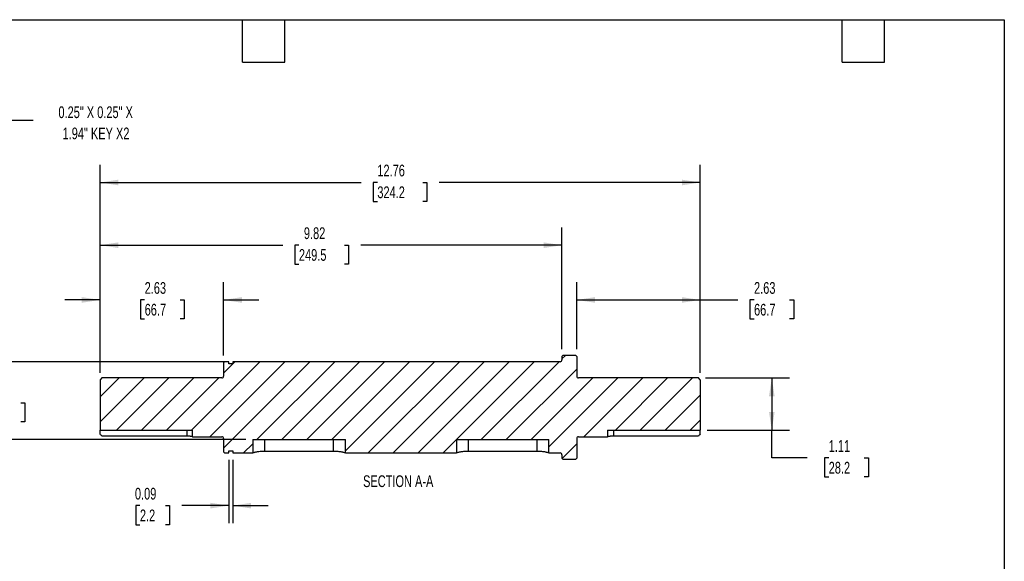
# Model space of a CAD drawing. Header units: inches. Extents: x 0.7 to 32.2, y 0.7 to 24.8.
# Tile 3 of 3: x 11.3 to 32.2, y 13.2 to 24.8. Entities that reach past the tile are written whole.
import ezdxf

# ---------------------------------------------------------------- set-up
doc = ezdxf.new("R2010")
doc.units = ezdxf.units.IN
doc.header["$LTSCALE"] = 3
doc.header["$MEASUREMENT"] = 0
doc.layers.add('DIMENSIONS', color=140, linetype='Continuous', lineweight=25)
doc.layers.add('TEXT', color=140, linetype='Continuous', lineweight=25)
doc.layers.add('HATCH', color=6, linetype='Continuous')
doc.styles.add('SLDTEXTSTYLE0', font='TXT', dxfattribs={"width": 0.7})
doc.dimstyles.new('SLDDIMSTYLE1', dxfattribs={"dimtxt": 0.254883, "dimasz": 0.39, "dimexe": 0, "dimexo": 0.0625, "dimgap": 0.063721, "dimtad": 0, "dimtih": 1, "dimtoh": 1, "dimrnd": 1e-09, "dimzin": 12, "dimdsep": 46, "dimtxsty": 'SLDTEXTSTYLE0', "dimsah": 1, "dimcen": 0.09, "dimadec": 0, "dimazin": 3, "dimtfac": 1, "dimtofl": 0, "dimtmove": 0, "dimatfit": 3, "dimfxl": 0, "dimfrac": 2, "dimtolj": 1, "dimtzin": 12, "dimarcsym": 0})
doc.dimstyles.new('SLDDIMSTYLE2', dxfattribs={"dimtxt": 0.254883, "dimasz": 0.39, "dimexe": 0, "dimexo": 0.0625, "dimgap": 0.063721, "dimtad": 0, "dimtih": 1, "dimtoh": 1, "dimrnd": 1e-09, "dimzin": 12, "dimdsep": 46, "dimtxsty": 'SLDTEXTSTYLE0', "dimsah": 1, "dimcen": 0.09, "dimadec": 0, "dimazin": 3, "dimtfac": 1, "dimtmove": 0, "dimatfit": 0, "dimfxl": 0, "dimfrac": 2, "dimtolj": 1, "dimtzin": 12, "dimarcsym": 0})
doc.dimstyles.new('SLDDIMSTYLE4', dxfattribs={"dimtxt": 0.254883, "dimasz": 0.39, "dimexe": 0, "dimexo": 0.0625, "dimgap": 0.063721, "dimtad": 0, "dimtih": 1, "dimtoh": 1, "dimrnd": 1e-09, "dimdsep": 46, "dimtxsty": 'SLDTEXTSTYLE0', "dimsah": 1, "dimcen": 0.09, "dimadec": 0, "dimazin": 2, "dimtfac": 1, "dimtmove": 0, "dimatfit": 0, "dimfxl": 0, "dimfrac": 2, "dimtolj": 1, "dimtzin": 12, "dimarcsym": 0})
doc.dimstyles.new('SLDDIMSTYLE7', dxfattribs={"dimtxt": 0.18, "dimasz": 0.39, "dimexe": 0, "dimexo": 0.0625, "dimgap": 0, "dimtad": 0, "dimtih": 1, "dimtoh": 1, "dimdec": 0, "dimrnd": 1e-09, "dimzin": 0, "dimdsep": 46, "dimtxsty": 'Standard', "dimsah": 1, "dimcen": 0.09, "dimadec": 0, "dimazin": 0, "dimtfac": 0.39, "dimtdec": 0, "dimtofl": 0, "dimtmove": 0, "dimatfit": 3, "dimfxl": 0, "dimfrac": 2, "dimtolj": 1, "dimtzin": 0, "dimarcsym": 0})

# ---------------------------------------------------------------- blocks, each defined once
blk = doc.blocks.new('SW_NOTE_0_7')
at = {"layer": 'TEXT', "color": 0, "char_height": 0.25, "attachment_point": 2, "style": 'SLDTEXTSTYLE0'}
for s, insert in [('0.25" X 0.25" X', (1.328, 0.297)), ('1.94" KEY X2', (1.335, -0.154))]:
    blk.add_mtext(s, dxfattribs=dict(at, insert=insert))
blk = doc.blocks.new('_D_11')
at = {"layer": 'DIMENSIONS'}
for p, q in [((10.952, 17.478), (10.952, 18.228)), ((15.691, 17.478), (10.577, 17.478)), ((10.574, 16.605), (10.488, 16.605)), ((10.488, 16.605), (10.488, 16.2)), ((11.331, 16.605), (11.417, 16.605)), ((11.417, 16.605), (11.417, 16.2)), ((10.488, 16.2), (10.574, 16.2)), ((11.417, 16.2), (11.331, 16.2)), ((16.116, 15.822), (10.577, 15.822)), ((10.952, 15.822), (10.952, 15.072))]:
    blk.add_line(p, q, dxfattribs=at)
for points in [[(10.952, 17.478), (11.012, 17.868), (10.892, 17.868)], [(10.952, 15.822), (10.892, 15.432), (11.012, 15.432)]]:
    blk.add_solid(points, dxfattribs=at)
at = {"layer": 'DIMENSIONS', "char_height": 0.25, "attachment_point": 1, "style": 'SLDTEXTSTYLE0'}
for s, insert in [('1.66', (10.574, 16.984)), ('42.0', (10.574, 16.522))]:
    blk.add_mtext(s, dxfattribs=dict(at, insert=insert))
blk = doc.blocks.new('_D_12')
at = {"layer": 'DIMENSIONS'}
for p, q in [((25.892, 17.134), (27.68, 17.134)), ((27.305, 17.134), (27.305, 16.022)), ((25.932, 16.022), (27.68, 16.022)), ((27.305, 15.433), (27.305, 16.022)), ((28.055, 15.433), (27.305, 15.433)), ((28.515, 15.433), (28.429, 15.433)), ((28.429, 15.433), (28.429, 15.028)), ((29.272, 15.433), (29.358, 15.433)), ((29.358, 15.433), (29.358, 15.028)), ((28.429, 15.028), (28.515, 15.028)), ((29.358, 15.028), (29.272, 15.028))]:
    blk.add_line(p, q, dxfattribs=at)
for points in [[(27.305, 17.134), (27.245, 16.744), (27.365, 16.744)], [(27.305, 16.022), (27.365, 16.412), (27.245, 16.412)]]:
    blk.add_solid(points, dxfattribs=at)
at = {"layer": 'DIMENSIONS', "char_height": 0.25, "attachment_point": 1, "style": 'SLDTEXTSTYLE0'}
for s, insert in [('1.11', (28.515, 15.812)), ('28.2', (28.515, 15.35))]:
    blk.add_mtext(s, dxfattribs=dict(at, insert=insert))
blk = doc.blocks.new('_D_13')
at = {"layer": 'DIMENSIONS'}
for p, q in [((13.018, 17.245), (13.018, 19.167)), ((15.644, 17.608), (15.644, 19.167)), ((13.018, 18.792), (12.268, 18.792)), ((13.966, 18.792), (13.88, 18.792)), ((13.88, 18.792), (13.88, 18.387)), ((14.723, 18.792), (14.809, 18.792)), ((14.809, 18.792), (14.809, 18.387)), ((15.644, 18.792), (16.394, 18.792)), ((13.88, 18.387), (13.966, 18.387)), ((14.809, 18.387), (14.723, 18.387))]:
    blk.add_line(p, q, dxfattribs=at)
for points in [[(13.018, 18.792), (12.628, 18.852), (12.628, 18.732)], [(15.644, 18.792), (16.034, 18.732), (16.034, 18.852)]]:
    blk.add_solid(points, dxfattribs=at)
at = {"layer": 'DIMENSIONS', "char_height": 0.25, "attachment_point": 1, "style": 'SLDTEXTSTYLE0'}
for s, insert in [('2.63', (13.966, 19.172)), ('66.7', (13.966, 18.71))]:
    blk.add_mtext(s, dxfattribs=dict(at, insert=insert))
blk = doc.blocks.new('_D_14')
at = {"layer": 'DIMENSIONS'}
for p, q in [((13.018, 17.245), (13.018, 20.331)), ((22.841, 17.742), (22.841, 20.331)), ((13.018, 19.956), (16.902, 19.956)), ((17.247, 19.956), (17.162, 19.956)), ((17.162, 19.956), (17.162, 19.551)), ((18.217, 19.956), (18.302, 19.956)), ((18.302, 19.956), (18.302, 19.551)), ((22.841, 19.956), (18.562, 19.956)), ((17.162, 19.551), (17.247, 19.551)), ((18.302, 19.551), (18.217, 19.551))]:
    blk.add_line(p, q, dxfattribs=at)
for points in [[(13.018, 19.956), (13.408, 19.896), (13.408, 20.016)], [(22.841, 19.956), (22.451, 20.016), (22.451, 19.896)]]:
    blk.add_solid(points, dxfattribs=at)
at = {"layer": 'DIMENSIONS', "char_height": 0.25, "attachment_point": 1, "style": 'SLDTEXTSTYLE0'}
for s, insert in [('9.82', (17.353, 20.336)), ('249.5', (17.247, 19.874))]:
    blk.add_mtext(s, dxfattribs=dict(at, insert=insert))
blk = doc.blocks.new('_D_15')
at = {"layer": 'DIMENSIONS'}
for p, q in [((23.156, 17.742), (23.156, 19.167)), ((25.782, 17.245), (25.782, 19.167)), ((23.156, 18.792), (25.782, 18.792)), ((25.782, 18.792), (26.581, 18.792)), ((26.927, 18.792), (26.841, 18.792)), ((26.841, 18.792), (26.841, 18.387)), ((27.684, 18.792), (27.77, 18.792)), ((27.77, 18.792), (27.77, 18.387)), ((26.841, 18.387), (26.927, 18.387)), ((27.77, 18.387), (27.684, 18.387))]:
    blk.add_line(p, q, dxfattribs=at)
for points in [[(23.156, 18.792), (23.546, 18.732), (23.546, 18.852)], [(25.782, 18.792), (25.392, 18.852), (25.392, 18.732)]]:
    blk.add_solid(points, dxfattribs=at)
at = {"layer": 'DIMENSIONS', "char_height": 0.25, "attachment_point": 1, "style": 'SLDTEXTSTYLE0'}
for s, insert in [('2.63', (26.927, 19.172)), ('66.7', (26.927, 18.71))]:
    blk.add_mtext(s, dxfattribs=dict(at, insert=insert))
blk = doc.blocks.new('_D_16')
at = {"layer": 'DIMENSIONS'}
for p, q in [((13.018, 17.245), (13.018, 21.664)), ((25.782, 17.245), (25.782, 21.664)), ((13.018, 21.289), (18.57, 21.289)), ((18.915, 21.289), (18.829, 21.289)), ((18.829, 21.289), (18.829, 20.884)), ((19.884, 21.289), (19.97, 21.289)), ((19.97, 21.289), (19.97, 20.884)), ((25.782, 21.289), (20.23, 21.289)), ((18.829, 20.884), (18.915, 20.884)), ((19.97, 20.884), (19.884, 20.884))]:
    blk.add_line(p, q, dxfattribs=at)
for points in [[(13.018, 21.289), (13.408, 21.229), (13.408, 21.349)], [(25.782, 21.289), (25.392, 21.349), (25.392, 21.229)]]:
    blk.add_solid(points, dxfattribs=at)
at = {"layer": 'DIMENSIONS', "char_height": 0.25, "attachment_point": 1, "style": 'SLDTEXTSTYLE0'}
for s, insert in [('12.76', (18.915, 21.669)), ('324.2', (18.915, 21.206))]:
    blk.add_mtext(s, dxfattribs=dict(at, insert=insert))
blk = doc.blocks.new('_D_17')
at = {"layer": 'DIMENSIONS'}
for p, q in [((15.754, 15.39), (15.754, 14.044)), ((15.841, 15.39), (15.841, 14.044)), ((13.865, 14.419), (13.78, 14.419)), ((13.78, 14.419), (13.78, 14.014)), ((14.411, 14.419), (14.496, 14.419)), ((14.496, 14.419), (14.496, 14.014)), ((15.754, 14.419), (14.756, 14.419)), ((15.841, 14.419), (16.591, 14.419)), ((13.78, 14.014), (13.865, 14.014)), ((14.496, 14.014), (14.411, 14.014))]:
    blk.add_line(p, q, dxfattribs=at)
for points in [[(15.754, 14.419), (15.364, 14.479), (15.364, 14.359)], [(15.841, 14.419), (16.231, 14.359), (16.231, 14.479)]]:
    blk.add_solid(points, dxfattribs=at)
at = {"layer": 'DIMENSIONS', "char_height": 0.25, "attachment_point": 1, "style": 'SLDTEXTSTYLE0'}
for s, insert in [('0.09', (13.759, 14.798)), ('2.2', (13.865, 14.336))]:
    blk.add_mtext(s, dxfattribs=dict(at, insert=insert))

msp = doc.modelspace()

# ---------------------------------------------------------------- hatches: boundary and pattern name
at = {"layer": 'HATCH'}
h = msp.add_hatch(dxfattribs=at)
h.set_pattern_fill('ANSI31', color=256, scale=3, style=0)
edge = h.paths.add_edge_path(flags=0)
edge.add_line((15.8407, 17.4777), (15.8407, 17.4342))
edge.add_line((15.8407, 17.4342), (15.7541, 17.4342))
edge.add_line((15.7541, 17.4342), (15.7541, 17.4777))
edge.add_line((15.7541, 17.4777), (15.6635, 17.4777))
edge.add_line((15.6635, 17.4777), (15.6438, 17.458))
edge.add_line((15.6438, 17.458), (15.6438, 17.1734))
edge.add_arc((15.6045, 17.1734), 0.0394, 270, 360, ccw=False)
edge.add_line((15.6045, 17.134), (13.0572, 17.134))
edge.add_line((13.0572, 17.134), (13.0179, 17.0946))
edge.add_line((13.0179, 17.0946), (13.0179, 16.0222))
edge.add_line((13.0179, 16.0222), (14.9864, 16.0222))
edge.add_line((14.9864, 16.0222), (14.9864, 15.884))
edge.add_line((14.9864, 15.884), (15.6045, 15.884))
edge.add_arc((15.6045, 15.8446), 0.0394, 0, 90, ccw=False)
edge.add_line((15.6438, 15.8446), (15.6438, 15.56))
edge.add_line((15.6438, 15.56), (15.6635, 15.5403))
edge.add_line((15.6635, 15.5403), (15.7541, 15.5403))
edge.add_line((15.7541, 15.5403), (15.7541, 15.5838))
edge.add_line((15.7541, 15.5838), (15.8407, 15.5838))
edge.add_line((15.8407, 15.5838), (15.8407, 15.5403))
edge.add_line((15.8407, 15.5403), (16.2659, 15.5403))
edge.add_line((16.2659, 15.5403), (16.2659, 15.8224))
edge.add_line((16.2659, 15.8224), (18.2344, 15.8224))
edge.add_line((18.2344, 15.8224), (18.2344, 15.5403))
edge.add_line((18.2344, 15.5403), (20.5966, 15.5403))
edge.add_line((20.5966, 15.5403), (20.5966, 15.8224))
edge.add_line((20.5966, 15.8224), (22.5651, 15.8224))
edge.add_line((22.5651, 15.8224), (22.5651, 15.5403))
edge.add_line((22.5651, 15.5403), (22.8013, 15.5403))
edge.add_arc((22.8013, 15.5009), 0.0394, 0, 90, ccw=False)
edge.add_line((22.8407, 15.5009), (22.8407, 15.4263))
edge.add_line((22.8407, 15.4263), (22.8604, 15.4066))
edge.add_line((22.8604, 15.4066), (23.136, 15.4066))
edge.add_line((23.136, 15.4066), (23.1557, 15.4263))
edge.add_line((23.1557, 15.4263), (23.1557, 15.8446))
edge.add_arc((23.195, 15.8446), 0.0394, 90, 180, ccw=False)
edge.add_line((23.195, 15.884), (23.8131, 15.884))
edge.add_line((23.8131, 15.884), (23.8131, 16.0222))
edge.add_line((23.8131, 16.0222), (25.7816, 16.0222))
edge.add_line((25.7816, 16.0222), (25.7816, 17.0946))
edge.add_line((25.7816, 17.0946), (25.7423, 17.134))
edge.add_line((25.7423, 17.134), (23.195, 17.134))
edge.add_arc((23.195, 17.1734), 0.0394, 180, 270, ccw=False)
edge.add_line((23.1557, 17.1734), (23.1557, 17.5917))
edge.add_line((23.1557, 17.5917), (23.136, 17.6114))
edge.add_line((23.136, 17.6114), (22.8604, 17.6114))
edge.add_line((22.8604, 17.6114), (22.8407, 17.5917))
edge.add_line((22.8407, 17.5917), (22.8407, 17.5171))
edge.add_arc((22.8013, 17.5171), 0.0394, 270, 360, ccw=False)
edge.add_line((22.8013, 17.4777), (15.8407, 17.4777))

# ---------------------------------------------------------------- linework, layer by layer
for p, q in [((22.8604, 17.6114), (22.8407, 17.5917)), ((22.8407, 17.5917), (22.8407, 17.5171)), ((23.136, 17.6114), (22.8604, 17.6114)), ((23.1557, 17.5917), (23.136, 17.6114)), ((23.1557, 17.5917), (23.1557, 17.1734)), ((15.6635, 17.4777), (15.6438, 17.458)), ((15.6438, 17.458), (15.6438, 17.1734)), ((15.7541, 17.4777), (15.6635, 17.4777)), ((15.7541, 17.4342), (15.7541, 17.4777)), ((15.8407, 17.4342), (15.7541, 17.4342)), ((22.8013, 17.4777), (15.8407, 17.4777)), ((15.8407, 17.4777), (15.8407, 17.4342)), ((13.0572, 17.134), (13.0179, 17.0946)), ((13.0179, 17.0946), (13.0179, 16.0222)), ((15.6045, 17.134), (13.0572, 17.134)), ((25.7423, 17.134), (23.195, 17.134)), ((25.7816, 17.0946), (25.7423, 17.134)), ((25.7816, 17.0946), (25.7816, 16.0222)), ((13.0179, 16.0222), (14.9864, 16.0222)), ((13.0179, 15.9369), (13.0179, 16.0222)), ((14.8614, 16.0222), (14.8614, 15.8966)), ((14.9864, 15.884), (14.9864, 16.0222)), ((23.8131, 16.0222), (23.8131, 15.884)), ((23.8131, 16.0222), (25.7816, 16.0222)), ((23.9381, 16.0222), (23.9381, 15.8966)), ((25.7816, 15.9369), (25.7816, 16.0222)), ((14.8614, 15.8966), (13.0572, 15.8966)), ((14.9864, 15.884), (15.6045, 15.884)), ((15.6438, 15.8446), (15.6438, 15.56)), ((16.2659, 15.8224), (16.2659, 15.5403)), ((16.2659, 15.8224), (18.2344, 15.8224)), ((16.5159, 15.8224), (16.5159, 15.5731)), ((17.9844, 15.5731), (17.9844, 15.8224)), ((18.2344, 15.5403), (18.2344, 15.8224)), ((20.5966, 15.8224), (20.5966, 15.5403)), ((20.5966, 15.8224), (22.5651, 15.8224)), ((20.8466, 15.8224), (20.8466, 15.5731)), ((22.3151, 15.5731), (22.3151, 15.8224)), ((22.5651, 15.5403), (22.5651, 15.8224)), ((23.1557, 15.8446), (23.1557, 15.4263)), ((23.195, 15.884), (23.8131, 15.884)), ((25.7423, 15.8966), (23.9381, 15.8966)), ((15.6438, 15.56), (15.6635, 15.5403)), ((15.6635, 15.5403), (15.7541, 15.5403)), ((15.7541, 15.5838), (15.8407, 15.5838)), ((15.7541, 15.5403), (15.7541, 15.5838)), ((15.8407, 15.5838), (15.8407, 15.5403)), ((15.8407, 15.5403), (16.2659, 15.5403)), ((17.9844, 15.5731), (16.5159, 15.5731)), ((18.2344, 15.5403), (20.5966, 15.5403)), ((22.3151, 15.5731), (20.8466, 15.5731)), ((22.5651, 15.5403), (22.8013, 15.5403)), ((22.8407, 15.5009), (22.8407, 15.4263)), ((22.8407, 15.4263), (22.8604, 15.4066)), ((22.8604, 15.4066), (23.136, 15.4066)), ((23.136, 15.4066), (23.1557, 15.4263))]:
    msp.add_line(p, q)
for centre, start, end in [((22.8013, 17.5171), 270, 0), ((15.6045, 17.1734), 270, 0), ((23.195, 17.1734), 180, 270), ((15.6045, 15.8446), 0, 90), ((23.195, 15.8446), 90, 180), ((22.8013, 15.5009), 0, 90)]:
    msp.add_arc(centre, 0.0394, start, end)
for points in [[(13.0572, 15.8966), (13.0441, 15.91), (13.031, 15.9234), (13.0179, 15.9369)], [(25.7816, 15.9369), (25.7685, 15.9234), (25.7554, 15.91), (25.7423, 15.8966)]]:
    msp.add_open_spline(points, degree=3)
for points, knots in [([(14.9864, 15.884), (14.9864, 15.884), (14.9855, 15.8842), (14.9824, 15.8848), (14.98, 15.8853), (14.9737, 15.8864), (14.9698, 15.8871), (14.9608, 15.8886), (14.9555, 15.8895), (14.944, 15.8911), (14.9378, 15.8919), (14.9241, 15.8935), (14.9169, 15.8942), (14.9019, 15.8953), (14.894, 15.8958), (14.8778, 15.8965), (14.8696, 15.8966), (14.8614, 15.8966)], [0, 0, 0, 0, 0.125, 0.125, 0.25, 0.25, 0.375, 0.375, 0.5, 0.5, 0.625, 0.625, 0.75, 0.75, 0.875, 0.875, 1, 1, 1, 1]), ([(23.9381, 15.8966), (23.9299, 15.8966), (23.9217, 15.8965), (23.9057, 15.8958), (23.8978, 15.8954), (23.8827, 15.8942), (23.8755, 15.8935), (23.8619, 15.8919), (23.8555, 15.8911), (23.844, 15.8895), (23.8389, 15.8887), (23.8297, 15.8871), (23.8258, 15.8864), (23.8196, 15.8853), (23.8172, 15.8848), (23.8139, 15.8842), (23.8131, 15.884), (23.8131, 15.884)], [0, 0, 0, 0, 0.125, 0.125, 0.25, 0.25, 0.375, 0.375, 0.5, 0.5, 0.625, 0.625, 0.75, 0.75, 0.875, 0.875, 1, 1, 1, 1]), ([(16.5159, 15.5731), (16.4993, 15.5731), (16.483, 15.5727), (16.459, 15.5714), (16.4511, 15.5709), (16.4353, 15.5697), (16.4275, 15.569), (16.4049, 15.5667), (16.3905, 15.5649), (16.3702, 15.5619), (16.3636, 15.5608), (16.3509, 15.5587), (16.3449, 15.5576), (16.3277, 15.5545), (16.3174, 15.5523), (16.2991, 15.5484), (16.2914, 15.5466), (16.282, 15.5443), (16.2792, 15.5437), (16.2744, 15.5425), (16.2724, 15.542), (16.2675, 15.5407), (16.2659, 15.5403), (16.2659, 15.5403)], [0, 0, 0, 0, 0.125, 0.125, 0.1875, 0.1875, 0.25, 0.25, 0.375, 0.375, 0.4375, 0.4375, 0.5, 0.5, 0.625, 0.625, 0.75, 0.75, 0.8125, 0.8125, 0.875, 0.875, 1, 1, 1, 1]), ([(18.2344, 15.5403), (18.2344, 15.5403), (18.2328, 15.5407), (18.228, 15.5419), (18.226, 15.5424), (18.2212, 15.5436), (18.2184, 15.5443), (18.209, 15.5466), (18.2013, 15.5484), (18.1877, 15.5513), (18.1828, 15.5523), (18.1724, 15.5544), (18.1669, 15.5555), (18.1497, 15.5587), (18.1372, 15.5608), (18.1099, 15.5648), (18.0955, 15.5667), (18.073, 15.569), (18.0653, 15.5697), (18.0497, 15.5709), (18.0416, 15.5714), (18.0174, 15.5727), (18.001, 15.5731), (17.9844, 15.5731)], [0, 0, 0, 0, 0.125, 0.125, 0.1875, 0.1875, 0.25, 0.25, 0.375, 0.375, 0.4375, 0.4375, 0.5, 0.5, 0.625, 0.625, 0.75, 0.75, 0.8125, 0.8125, 0.875, 0.875, 1, 1, 1, 1]), ([(20.8466, 15.5731), (20.83, 15.5731), (20.8137, 15.5727), (20.7897, 15.5714), (20.7818, 15.5709), (20.766, 15.5697), (20.7582, 15.569), (20.7356, 15.5667), (20.7212, 15.5649), (20.7009, 15.5619), (20.6943, 15.5608), (20.6816, 15.5587), (20.6756, 15.5576), (20.6584, 15.5545), (20.6481, 15.5523), (20.6298, 15.5484), (20.6221, 15.5466), (20.6127, 15.5443), (20.6099, 15.5437), (20.6051, 15.5425), (20.6031, 15.542), (20.5982, 15.5407), (20.5966, 15.5403), (20.5966, 15.5403)], [0, 0, 0, 0, 0.125, 0.125, 0.1875, 0.1875, 0.25, 0.25, 0.375, 0.375, 0.4375, 0.4375, 0.5, 0.5, 0.625, 0.625, 0.75, 0.75, 0.8125, 0.8125, 0.875, 0.875, 1, 1, 1, 1]), ([(22.5651, 15.5403), (22.5651, 15.5403), (22.5635, 15.5407), (22.5587, 15.5419), (22.5567, 15.5424), (22.5519, 15.5436), (22.5491, 15.5443), (22.5397, 15.5466), (22.532, 15.5484), (22.5184, 15.5513), (22.5135, 15.5523), (22.5031, 15.5544), (22.4976, 15.5555), (22.4804, 15.5587), (22.4679, 15.5608), (22.4406, 15.5648), (22.4262, 15.5667), (22.4037, 15.569), (22.396, 15.5697), (22.3804, 15.5709), (22.3723, 15.5714), (22.3481, 15.5727), (22.3317, 15.5731), (22.3151, 15.5731)], [0, 0, 0, 0, 0.125, 0.125, 0.1875, 0.1875, 0.25, 0.25, 0.375, 0.375, 0.4375, 0.4375, 0.5, 0.5, 0.625, 0.625, 0.75, 0.75, 0.8125, 0.8125, 0.875, 0.875, 1, 1, 1, 1])]:
    msp.add_open_spline(points, degree=3, knots=knots)
at = {"layer": 'TEXT'}
for p, q in [((0.75, 24.75), (32.25, 24.75)), ((16.05, 23.85), (16.05, 24.75)), ((16.95, 23.85), (16.95, 24.75)), ((28.8, 23.85), (28.8, 24.75)), ((29.7, 23.85), (29.7, 24.75)), ((32.25, 24.75), (32.25, 0.75)), ((16.05, 23.85), (16.95, 23.85)), ((28.8, 23.85), (29.7, 23.85))]:
    msp.add_line(p, q, dxfattribs=at)

# ---------------------------------------------------------------- block references
msp.add_blockref('SW_NOTE_0_7', (11.596, 22.6109), dxfattribs=at)

# ---------------------------------------------------------------- texts
at = {"layer": 'TEXT', "insert": (19.3588, 15.0636), "char_height": 0.25, "attachment_point": 2, "style": 'SLDTEXTSTYLE0'}
msp.add_mtext('SECTION A-A', dxfattribs=at)

# ---------------------------------------------------------------- dimensions: what is measured, and where the dimension line sits
at = {"layer": 'DIMENSIONS'}
for base, p1, p2, dimstyle, picture, middle in [((13.0179, 21.2892), (25.7816, 17.0946), (13.0179, 17.0946), 'SLDDIMSTYLE1', '_D_16', (19.3997, 21.2892)), ((22.8407, 19.9564), (13.0179, 17.0946), (22.8407, 17.5917), 'SLDDIMSTYLE1', '_D_14', (17.7319, 19.9564)), ((15.6438, 18.7925), (13.0179, 17.0946), (15.6438, 17.458), 'SLDDIMSTYLE2', '_D_13', (14.3444, 18.7925)), ((25.7816, 18.7925), (23.1557, 17.5917), (25.7816, 17.0946), 'SLDDIMSTYLE1', '_D_15', (27.3053, 18.7925)), ((15.8407, 14.4188), (15.7541, 15.5403), (15.8407, 15.5403), 'SLDDIMSTYLE4', '_D_17', (14.1381, 14.4188))]:
    dim = msp.add_linear_dim(base=base, p1=p1, p2=p2, dimstyle=dimstyle, dxfattribs=at)
    dim.commit()
    dim.dimension.update_dxf_attribs({"geometry": picture, "text_midpoint": middle, "dimtype": 160})
for base, p1, p2, dimstyle, picture, middle in [((10.9524, 15.8224), (15.8407, 17.4777), (16.2659, 15.8224), 'SLDDIMSTYLE2', '_D_11', (10.9524, 16.6046)), ((27.3053, 16.0222), (25.7423, 17.134), (25.7816, 16.0222), 'SLDDIMSTYLE1', '_D_12', (27.3053, 15.4329))]:
    dim = msp.add_linear_dim(base=base, p1=p1, p2=p2, angle=90, dimstyle=dimstyle, dxfattribs=at)
    dim.commit()
    dim.dimension.update_dxf_attribs({"geometry": picture, "text_midpoint": middle, "dimtype": 160})

# ---------------------------------------------------------------- leaders
at = {"layer": 'TEXT'}
msp.add_leader([(9.8471, 23.3492), (10.846, 22.6109), (11.596, 22.6109)], dimstyle='SLDDIMSTYLE7', dxfattribs=at)

doc.saveas('drawing.dxf')
